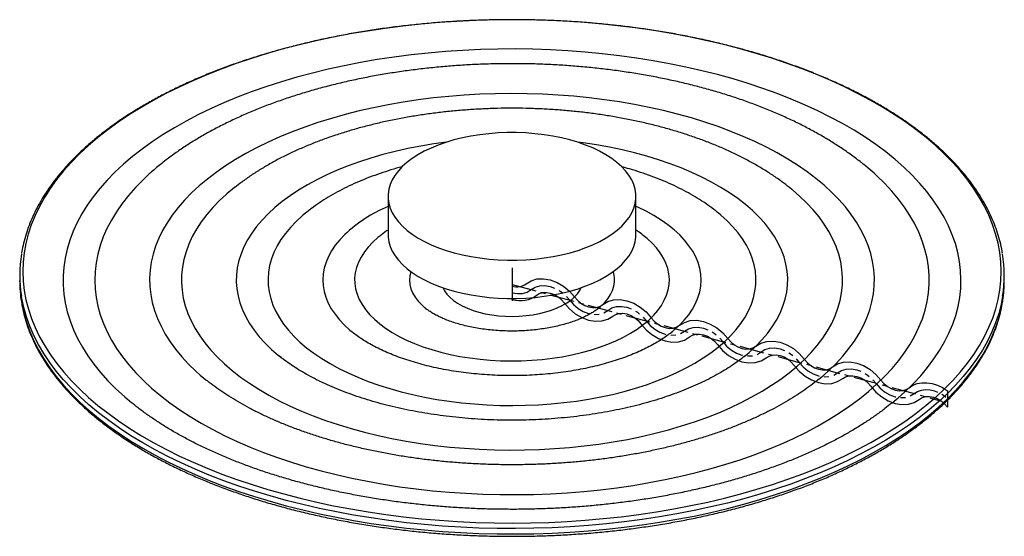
# Paper-space layout '_Trimétrica' of a CAD drawing. Header units: inches. Extents: x -10 to 10, y -5.1 to 5.4.
import ezdxf

# ---------------------------------------------------------------- set-up
doc = ezdxf.new("R2010")
doc.units = ezdxf.units.IN
doc.header["$MEASUREMENT"] = 0
doc.linetypes.add('CENTERX2', pattern=[0.8, 0.5, -0.1, 0.1, -0.1])

psp = doc.layouts.new('_Trimétrica')

# ---------------------------------------------------------------- linework, layer by layer
at = {"color": 7, "linetype": 'Continuous', "lineweight": 25}
for p, q in [((-2.52, 1.791), (-2.52, 1.011)), ((2.52, 1.011), (2.52, 1.791)), ((-4.17, 1.472), (-4.2, 1.448)), ((4.191, 1.456), (4.171, 1.472)), ((-2.69, 0.981), (-2.707, 0.968)), ((-10.006, 0.185), (-10.006, 0.076)), ((10.006, 0.076), (10.006, 0.185)), ((1.75, -0.492), (1.76, -0.484)), ((-3.252, -0.966), (-3.229, -0.984)), ((3.22, -0.992), (3.255, -0.964)), ((-4.742, -1.449), (-4.69, -1.49)), ((4.721, -1.465), (4.737, -1.453)), ((-7.871, -2.289), (-7.727, -2.411))]:
    psp.add_line(p, q, dxfattribs=at)
at = {"color": 7, "linetype": 'CENTERX2'}
for p, q in [((0, 0.337), (0, -0.337)), ((0, 0), (8.705, -2.366))]:
    psp.add_line(p, q, dxfattribs=at)
at = {"color": 7, "linetype": 'Continuous'}
for p, q in [((0, -0.034), (0, -0.304)), ((8.85, -2.164), (8.85, -2.495))]:
    psp.add_line(p, q, dxfattribs=at)
at = {"color": 7, "linetype": 'Continuous', "lineweight": 25, "flags": 128}
for points in [[(8.793, -2.125), (8.96, -1.954), (9.115, -1.78), (9.257, -1.603), (9.386, -1.424), (9.502, -1.242), (9.605, -1.058), (9.694, -0.872), (9.77, -0.684), (9.832, -0.496), (9.88, -0.306), (9.915, -0.115), (9.935, 0.076), (9.942, 0.268), (9.935, 0.459), (9.914, 0.65), (9.879, 0.841), (9.83, 1.031), (9.767, 1.219), (9.691, 1.407), (9.601, 1.593), (9.498, 1.777), (9.382, 1.959), (9.252, 2.138), (9.11, 2.315), (8.954, 2.489), (8.787, 2.66), (8.607, 2.827), (8.415, 2.991), (8.211, 3.151), (7.995, 3.308), (7.769, 3.459), (7.531, 3.607), (7.283, 3.749), (7.025, 3.887), (6.757, 4.02), (6.48, 4.148), (6.194, 4.27), (5.898, 4.386), (5.595, 4.497), (5.284, 4.602), (4.965, 4.7), (4.64, 4.793), (4.308, 4.879), (3.97, 4.959), (3.626, 5.032), (3.277, 5.098), (2.924, 5.158), (2.567, 5.211), (2.206, 5.257), (1.842, 5.296), (1.475, 5.328), (1.107, 5.353), (0.737, 5.371), (0.365, 5.381), (-0.006, 5.385), (-0.378, 5.381), (-0.749, 5.37), (-1.12, 5.352), (-1.488, 5.327), (-1.855, 5.295), (-2.219, 5.256), (-2.579, 5.209), (-2.937, 5.156), (-3.29, 5.096), (-3.638, 5.03), (-3.982, 4.956), (-4.319, 4.876), (-4.651, 4.79), (-4.976, 4.697), (-5.295, 4.598), (-5.606, 4.493), (-5.909, 4.382), (-6.204, 4.265), (-6.49, 4.143), (-6.767, 4.016), (-7.034, 3.883), (-7.292, 3.745), (-7.54, 3.602), (-7.777, 3.454), (-8.003, 3.302), (-8.218, 3.146), (-8.421, 2.986), (-8.613, 2.822), (-8.793, 2.654), (-8.96, 2.483), (-9.115, 2.309), (-9.257, 2.132), (-9.386, 1.952), (-9.502, 1.77), (-9.605, 1.586), (-9.694, 1.4), (-9.77, 1.213), (-9.832, 1.024), (-9.88, 0.834), (-9.915, 0.644), (-9.935, 0.452), (-9.942, 0.261), (-9.935, 0.069), (-9.914, -0.122), (-9.879, -0.312), (-9.83, -0.502), (-9.767, -0.691), (-9.691, -0.878), (-9.601, -1.064), (-9.498, -1.248), (-9.382, -1.43), (-9.252, -1.61), (-9.11, -1.786), (-8.954, -1.96), (-8.787, -2.131), (-8.607, -2.299), (-8.415, -2.463), (-8.211, -2.623), (-7.995, -2.779), (-7.769, -2.931), (-7.531, -3.078), (-7.283, -3.221), (-7.025, -3.359), (-6.757, -3.492), (-6.48, -3.619), (-6.194, -3.741), (-5.898, -3.858), (-5.595, -3.968), (-5.284, -4.073), (-4.965, -4.172), (-4.64, -4.264), (-4.308, -4.351), (-3.97, -4.43), (-3.626, -4.503), (-3.277, -4.57), (-2.924, -4.63), (-2.567, -4.683), (-2.206, -4.729), (-1.842, -4.768), (-1.475, -4.799), (-1.107, -4.824), (-0.737, -4.842), (-0.365, -4.853), (0.006, -4.856), (0.378, -4.852), (0.749, -4.842), (1.12, -4.824), (1.488, -4.798), (1.855, -4.766), (2.219, -4.727), (2.579, -4.681), (2.937, -4.628), (3.29, -4.568), (3.638, -4.501), (3.982, -4.428), (4.319, -4.348), (4.651, -4.261), (4.976, -4.168), (5.295, -4.07), (5.606, -3.965), (5.909, -3.854), (6.204, -3.737), (6.49, -3.615), (6.767, -3.487), (7.034, -3.354), (7.292, -3.216), (7.54, -3.073), (7.777, -2.926), (8.003, -2.774), (8.218, -2.617), (8.421, -2.457), (8.613, -2.293), (8.793, -2.125)], [(7.846, -2.31), (7.987, -2.184), (8.153, -2.022), (8.307, -1.857), (8.448, -1.688), (8.576, -1.517), (8.691, -1.344), (8.793, -1.168), (8.882, -0.99), (8.957, -0.811), (9.018, -0.63), (9.066, -0.448), (9.1, -0.266), (9.12, -0.083), (9.126, 0.101), (9.118, 0.284), (9.097, 0.467), (9.061, 0.65), (9.012, 0.831), (8.949, 1.012), (8.872, 1.191), (8.782, 1.368), (8.678, 1.544), (8.562, 1.717), (8.432, 1.888), (8.289, 2.056), (8.134, 2.221), (7.966, 2.383), (7.787, 2.541), (7.595, 2.696), (7.392, 2.847), (7.177, 2.993), (6.952, 3.135), (6.716, 3.272), (6.47, 3.405), (6.214, 3.532), (5.948, 3.655), (5.674, 3.771), (5.39, 3.883), (5.099, 3.988), (4.8, 4.088), (4.493, 4.181), (4.18, 4.268), (3.86, 4.349), (3.535, 4.423), (3.204, 4.491), (2.868, 4.552), (2.528, 4.606), (2.184, 4.654), (1.836, 4.694), (1.486, 4.727), (1.134, 4.754), (0.78, 4.773), (0.424, 4.785), (0.068, 4.79), (-0.288, 4.788), (-0.643, 4.778), (-0.998, 4.762), (-1.351, 4.738), (-1.702, 4.708), (-2.051, 4.67), (-2.396, 4.625), (-2.738, 4.574), (-3.076, 4.515), (-3.409, 4.45), (-3.736, 4.378), (-4.058, 4.3), (-4.374, 4.215), (-4.683, 4.124), (-4.985, 4.027), (-5.28, 3.924), (-5.566, 3.815), (-5.844, 3.7), (-6.113, 3.58), (-6.373, 3.454), (-6.623, 3.324), (-6.863, 3.188), (-7.092, 3.048), (-7.311, 2.903), (-7.518, 2.754), (-7.714, 2.601), (-7.899, 2.444), (-8.071, 2.284), (-8.071, 2.284)], [(6.328, -1.851), (6.438, -1.753), (6.587, -1.607), (6.724, -1.459), (6.847, -1.307), (6.959, -1.153), (7.057, -0.997), (7.141, -0.838), (7.213, -0.678), (7.271, -0.516), (7.315, -0.354), (7.345, -0.19), (7.362, -0.026), (7.365, 0.138), (7.354, 0.303), (7.329, 0.467), (7.29, 0.63), (7.238, 0.792), (7.172, 0.953), (7.093, 1.112), (7, 1.269), (6.895, 1.424), (6.776, 1.577), (6.645, 1.727), (6.501, 1.873), (6.345, 2.017), (6.177, 2.156), (5.997, 2.292), (5.806, 2.424), (5.604, 2.551), (5.392, 2.674), (5.17, 2.792), (4.938, 2.905), (4.696, 3.012), (4.446, 3.114), (4.187, 3.211), (3.921, 3.301), (3.647, 3.386), (3.367, 3.464), (3.08, 3.536), (2.787, 3.601), (2.489, 3.66), (2.186, 3.712), (1.88, 3.758), (1.569, 3.796), (1.256, 3.828), (0.941, 3.852), (0.623, 3.87), (0.305, 3.88), (-0.014, 3.883), (-0.333, 3.88), (-0.652, 3.869), (-0.969, 3.85), (-1.284, 3.825), (-1.597, 3.793), (-1.907, 3.754), (-2.214, 3.708), (-2.516, 3.655), (-2.813, 3.596), (-3.106, 3.53), (-3.392, 3.457), (-3.672, 3.378), (-3.945, 3.293), (-4.211, 3.202), (-4.469, 3.105), (-4.718, 3.003), (-4.959, 2.895), (-5.19, 2.782), (-5.411, 2.663), (-5.623, 2.54), (-5.824, 2.412), (-6.013, 2.28), (-6.192, 2.144), (-6.359, 2.004), (-6.514, 1.86), (-6.514, 1.86)], [(-1.176, 0.644), (-1.006, 0.602), (-0.831, 0.566), (-0.651, 0.538), (-0.467, 0.516), (-0.281, 0.502), (-0.093, 0.494), (0.096, 0.495), (0.284, 0.502), (0.47, 0.516), (0.654, 0.538), (0.834, 0.567), (1.009, 0.602), (1.179, 0.644), (1.342, 0.693), (1.498, 0.748), (1.645, 0.808), (1.783, 0.874), (1.911, 0.946), (2.029, 1.021), (2.135, 1.102), (2.229, 1.186), (2.31, 1.273), (2.379, 1.364), (2.435, 1.456), (2.476, 1.551), (2.504, 1.647), (2.518, 1.744), (2.518, 1.841), (2.504, 1.938), (2.476, 2.034), (2.434, 2.128), (2.378, 2.221), (2.309, 2.311), (2.227, 2.399), (2.133, 2.483), (2.027, 2.563), (1.909, 2.639), (1.781, 2.71), (1.643, 2.776), (1.495, 2.836), (1.339, 2.891), (1.176, 2.939), (1.006, 2.981), (0.831, 3.017), (0.651, 3.045), (0.467, 3.067), (0.281, 3.081), (0.093, 3.088), (-0.096, 3.088), (-0.284, 3.081), (-0.47, 3.067), (-0.654, 3.045), (-0.834, 3.016), (-1.009, 2.981), (-1.179, 2.939), (-1.342, 2.89), (-1.498, 2.835), (-1.645, 2.775), (-1.783, 2.709), (-1.911, 2.637), (-2.029, 2.562), (-2.135, 2.481), (-2.229, 2.397), (-2.31, 2.31), (-2.379, 2.219), (-2.435, 2.127), (-2.476, 2.032), (-2.504, 1.936), (-2.518, 1.839), (-2.518, 1.742), (-2.504, 1.645), (-2.476, 1.549), (-2.434, 1.455), (-2.378, 1.362), (-2.309, 1.272), (-2.227, 1.184), (-2.133, 1.1), (-2.027, 1.02), (-1.909, 0.944), (-1.781, 0.873), (-1.643, 0.807), (-1.495, 0.747), (-1.339, 0.692), (-1.176, 0.644)], [(-1.329, 2.894), (-1.589, 2.858), (-1.855, 2.814), (-2.116, 2.763), (-2.372, 2.705), (-2.622, 2.641), (-2.866, 2.571), (-3.102, 2.494), (-3.331, 2.411), (-3.552, 2.323), (-3.763, 2.229), (-3.966, 2.13), (-4.158, 2.025), (-4.34, 1.916), (-4.512, 1.803), (-4.672, 1.685), (-4.82, 1.563), (-4.957, 1.437)], [(4.737, -1.453), (4.82, -1.383), (4.957, -1.257), (5.081, -1.128), (5.193, -0.996), (5.291, -0.862), (5.377, -0.725), (5.449, -0.586), (5.508, -0.445), (5.553, -0.303), (5.584, -0.16), (5.601, -0.016), (5.604, 0.128), (5.594, 0.272), (5.569, 0.415), (5.531, 0.558), (5.479, 0.699), (5.413, 0.839), (5.334, 0.977), (5.241, 1.113), (5.136, 1.246), (5.017, 1.376), (4.887, 1.504), (4.744, 1.627), (4.589, 1.747), (4.423, 1.863), (4.246, 1.974), (4.058, 2.081), (3.86, 2.183), (3.653, 2.279), (3.437, 2.37), (3.212, 2.456), (2.979, 2.535), (2.738, 2.609), (2.491, 2.676), (2.238, 2.737), (1.979, 2.791), (1.715, 2.838), (1.447, 2.879), (1.329, 2.894)], [(7.359, 2.261), (7.238, 2.366), (7.143, 2.444)], [(-8.071, 2.284), (-8.231, 2.12), (-8.379, 1.953), (-8.513, 1.783), (-8.635, 1.611), (-8.744, 1.436), (-8.839, 1.259), (-8.921, 1.081), (-8.989, 0.901), (-9.044, 0.719), (-9.085, 0.537), (-9.112, 0.354), (-9.125, 0.171), (-9.124, -0.012), (-9.109, -0.196), (-9.08, -0.378), (-9.038, -0.561), (-8.982, -0.742), (-8.912, -0.922), (-8.829, -1.1), (-8.732, -1.276), (-8.622, -1.451), (-8.498, -1.623), (-8.362, -1.792), (-8.213, -1.959), (-8.052, -2.122), (-7.878, -2.283), (-7.871, -2.289)], [(-7.352, 2.267), (-7.5, 2.128), (-7.654, 1.97), (-7.796, 1.809), (-7.925, 1.645), (-8.041, 1.478), (-8.143, 1.309), (-8.233, 1.138), (-8.308, 0.965), (-8.37, 0.791), (-8.419, 0.616), (-8.453, 0.44), (-8.474, 0.263), (-8.48, 0.086), (-8.473, -0.091), (-8.452, -0.268), (-8.417, -0.444), (-8.368, -0.619), (-8.305, -0.793), (-8.229, -0.966), (-8.139, -1.137), (-8.036, -1.305), (-7.92, -1.472), (-7.79, -1.636), (-7.648, -1.797), (-7.493, -1.955), (-7.326, -2.11), (-7.147, -2.261), (-6.956, -2.408), (-6.754, -2.551), (-6.54, -2.69), (-6.316, -2.824), (-6.082, -2.954), (-5.837, -3.078), (-5.583, -3.198), (-5.32, -3.311), (-5.048, -3.42), (-4.768, -3.522), (-4.479, -3.619), (-4.184, -3.709), (-3.882, -3.793), (-3.573, -3.871), (-3.258, -3.943), (-2.938, -4.007), (-2.613, -4.065), (-2.284, -4.116), (-1.951, -4.161), (-1.615, -4.198), (-1.277, -4.228), (-0.936, -4.251), (-0.594, -4.267), (-0.25, -4.276), (0.093, -4.277), (0.437, -4.272), (0.78, -4.259), (1.121, -4.239), (1.461, -4.212), (1.799, -4.178), (2.133, -4.137), (2.464, -4.089), (2.791, -4.034), (3.113, -3.973), (3.43, -3.905), (3.741, -3.83), (4.047, -3.748), (4.346, -3.661), (4.637, -3.567), (4.921, -3.467), (5.197, -3.362), (5.464, -3.25), (5.723, -3.133), (5.971, -3.011), (6.211, -2.884), (6.439, -2.752), (6.658, -2.615), (6.865, -2.474), (7.061, -2.329), (7.246, -2.179), (7.418, -2.026), (7.579, -1.87), (7.727, -1.71), (7.862, -1.547), (7.984, -1.382), (8.094, -1.214), (8.19, -1.044), (8.272, -0.872), (8.341, -0.699), (8.396, -0.524), (8.438, -0.348), (8.465, -0.172), (8.479, 0.005), (8.478, 0.182), (8.464, 0.359), (8.436, 0.536), (8.394, 0.711), (8.338, 0.886), (8.269, 1.06), (8.186, 1.231), (8.089, 1.401), (7.979, 1.569), (7.856, 1.734), (7.721, 1.897), (7.572, 2.057), (7.411, 2.213), (7.359, 2.261)], [(-6.514, 1.86), (-6.657, 1.713), (-6.787, 1.563), (-6.905, 1.411), (-7.009, 1.255), (-7.101, 1.098), (-7.179, 0.938), (-7.243, 0.777), (-7.294, 0.615), (-7.332, 0.452), (-7.355, 0.288), (-7.365, 0.124), (-7.361, -0.041), (-7.343, -0.205), (-7.311, -0.368), (-7.266, -0.531), (-7.207, -0.692), (-7.134, -0.853), (-7.048, -1.011), (-6.949, -1.167), (-6.837, -1.321), (-6.712, -1.472), (-6.574, -1.62), (-6.424, -1.765), (-6.337, -1.844)], [(-5.807, 1.832), (-5.943, 1.705), (-6.08, 1.564), (-6.204, 1.42), (-6.315, 1.273), (-6.413, 1.124), (-6.498, 0.973), (-6.569, 0.819), (-6.626, 0.665), (-6.67, 0.509), (-6.7, 0.352), (-6.717, 0.195), (-6.719, 0.037), (-6.707, -0.12), (-6.682, -0.277), (-6.642, -0.434), (-6.589, -0.589), (-6.522, -0.743), (-6.442, -0.895), (-6.348, -1.045), (-6.242, -1.192), (-6.122, -1.337), (-5.989, -1.479), (-5.844, -1.618), (-5.687, -1.753), (-5.519, -1.885), (-5.338, -2.012), (-5.147, -2.135), (-4.945, -2.253), (-4.733, -2.367), (-4.511, -2.475), (-4.28, -2.578), (-4.039, -2.676), (-3.791, -2.768), (-3.534, -2.854), (-3.271, -2.933), (-3, -3.007), (-2.723, -3.074), (-2.441, -3.135), (-2.153, -3.188), (-1.861, -3.236), (-1.566, -3.276), (-1.266, -3.309), (-0.965, -3.335), (-0.661, -3.354), (-0.356, -3.366), (-0.05, -3.371), (0.256, -3.368), (0.561, -3.359), (0.865, -3.342), (1.168, -3.318), (1.468, -3.287), (1.765, -3.249), (2.058, -3.205), (2.347, -3.153), (2.631, -3.095), (2.91, -3.03), (3.182, -2.958), (3.448, -2.88), (3.707, -2.797), (3.959, -2.707), (4.202, -2.611), (4.436, -2.51), (4.661, -2.403), (4.877, -2.291), (5.082, -2.174), (5.277, -2.053), (5.461, -1.927), (5.633, -1.797), (5.794, -1.663), (5.943, -1.525), (6.08, -1.384), (6.204, -1.24), (6.315, -1.093), (6.413, -0.944), (6.498, -0.793), (6.569, -0.639), (6.626, -0.485), (6.67, -0.329), (6.7, -0.172), (6.717, -0.015), (6.719, 0.143), (6.707, 0.3), (6.682, 0.457), (6.642, 0.614), (6.589, 0.769), (6.522, 0.923), (6.442, 1.075), (6.348, 1.225), (6.242, 1.372), (6.122, 1.517), (5.989, 1.659), (5.844, 1.798), (5.698, 1.925)], [(-5.638, 1.973), (-5.794, 1.843), (-5.807, 1.832)], [(5.698, 1.925), (5.687, 1.933), (5.64, 1.971)], [(-4.957, 1.437), (-5.081, 1.308), (-5.193, 1.176), (-5.291, 1.042), (-5.377, 0.905), (-5.449, 0.766), (-5.508, 0.625), (-5.553, 0.483), (-5.584, 0.34), (-5.601, 0.196), (-5.604, 0.052), (-5.594, -0.092), (-5.569, -0.235), (-5.531, -0.378), (-5.479, -0.519), (-5.413, -0.659), (-5.334, -0.797), (-5.241, -0.933), (-5.136, -1.066), (-5.017, -1.196), (-4.887, -1.324), (-4.744, -1.447), (-4.742, -1.449)], [(-4.386, 1.282), (-4.502, 1.161), (-4.605, 1.037), (-4.696, 0.911), (-4.774, 0.782), (-4.838, 0.651), (-4.889, 0.519), (-4.926, 0.385), (-4.949, 0.251), (-4.959, 0.116), (-4.955, -0.018), (-4.937, -0.153), (-4.905, -0.287), (-4.859, -0.42), (-4.8, -0.551), (-4.728, -0.681), (-4.643, -0.808), (-4.544, -0.933), (-4.433, -1.055), (-4.309, -1.174), (-4.174, -1.289), (-4.027, -1.401), (-3.868, -1.508), (-3.699, -1.611), (-3.52, -1.709), (-3.33, -1.802), (-3.132, -1.89), (-2.925, -1.973), (-2.709, -2.049), (-2.486, -2.12), (-2.256, -2.184), (-2.02, -2.243), (-1.778, -2.294), (-1.531, -2.339), (-1.28, -2.378), (-1.026, -2.409), (-0.768, -2.433), (-0.509, -2.451), (-0.248, -2.461), (0.014, -2.464), (0.276, -2.46), (0.537, -2.449), (0.796, -2.431), (1.053, -2.406), (1.308, -2.374), (1.558, -2.335), (1.805, -2.289), (2.046, -2.237), (2.281, -2.178), (2.511, -2.113), (2.733, -2.041), (2.947, -1.964), (3.154, -1.881), (3.351, -1.793), (3.54, -1.699), (3.718, -1.6), (3.886, -1.497), (4.043, -1.389), (4.189, -1.277), (4.323, -1.161), (4.446, -1.042), (4.555, -0.92), (4.652, -0.794), (4.737, -0.667), (4.807, -0.537), (4.865, -0.405), (4.909, -0.272), (4.939, -0.138), (4.956, -0.004), (4.958, 0.131), (4.947, 0.266), (4.922, 0.4), (4.884, 0.533), (4.832, 0.665), (4.766, 0.796), (4.687, 0.925), (4.595, 1.051), (4.49, 1.174), (4.373, 1.295), (4.243, 1.412), (4.191, 1.456)], [(-4.2, 1.448), (-4.258, 1.4), (-4.386, 1.282)], [(3.255, -0.964), (3.285, -0.938), (3.4, -0.834), (3.502, -0.727), (3.591, -0.616), (3.667, -0.503), (3.73, -0.388), (3.78, -0.271), (3.815, -0.153), (3.837, -0.034), (3.844, 0.086), (3.838, 0.205), (3.817, 0.324), (3.783, 0.443), (3.734, 0.56), (3.673, 0.675), (3.597, 0.788), (3.509, 0.899), (3.408, 1.006), (3.294, 1.11), (3.168, 1.211), (3.031, 1.308), (2.883, 1.4), (2.724, 1.487), (2.555, 1.569), (2.52, 1.585)], [(-3.4, 1.014), (-3.502, 0.907), (-3.591, 0.796), (-3.667, 0.683), (-3.73, 0.568), (-3.78, 0.451), (-3.815, 0.333), (-3.837, 0.214), (-3.844, 0.094), (-3.838, -0.025), (-3.817, -0.144), (-3.783, -0.263), (-3.734, -0.38), (-3.673, -0.495), (-3.597, -0.608), (-3.509, -0.719), (-3.408, -0.826), (-3.294, -0.93), (-3.252, -0.966)], [(-2.52, 1.011), (-2.518, 0.962), (-2.504, 0.865), (-2.476, 0.769), (-2.434, 0.675), (-2.378, 0.582), (-2.309, 0.492), (-2.227, 0.404), (-2.133, 0.32), (-2.027, 0.24), (-1.909, 0.164), (-1.781, 0.093), (-1.643, 0.027), (-1.495, -0.033), (-1.339, -0.088), (-1.176, -0.136)], [(-1.176, -0.136), (-1.006, -0.178), (-0.831, -0.214), (-0.651, -0.242), (-0.467, -0.264), (-0.281, -0.278), (-0.093, -0.286), (0.096, -0.285), (0.284, -0.278), (0.47, -0.264), (0.654, -0.242), (0.834, -0.213), (1.009, -0.178), (1.179, -0.136), (1.342, -0.087), (1.498, -0.032), (1.645, 0.028), (1.783, 0.094), (1.911, 0.165), (2.029, 0.241), (2.135, 0.322), (2.229, 0.406), (2.31, 0.493), (2.379, 0.584), (2.435, 0.676), (2.476, 0.771), (2.504, 0.867), (2.518, 0.964), (2.52, 1.011)], [(-2.829, 0.859), (-2.921, 0.761), (-3.001, 0.66), (-3.068, 0.557), (-3.121, 0.451), (-3.16, 0.344), (-3.186, 0.236), (-3.198, 0.127), (-3.195, 0.018), (-3.179, -0.09), (-3.149, -0.198), (-3.105, -0.305), (-3.048, -0.41), (-2.977, -0.512), (-2.893, -0.612), (-2.797, -0.709), (-2.688, -0.803), (-2.568, -0.892), (-2.436, -0.977), (-2.294, -1.058), (-2.141, -1.134), (-1.98, -1.204), (-1.809, -1.268), (-1.631, -1.327), (-1.446, -1.379), (-1.254, -1.425), (-1.057, -1.465), (-0.855, -1.497), (-0.649, -1.523), (-0.441, -1.542), (-0.231, -1.553), (-0.019, -1.557), (0.192, -1.554), (0.403, -1.544), (0.612, -1.527), (0.818, -1.503), (1.02, -1.471), (1.218, -1.433), (1.411, -1.388), (1.598, -1.337), (1.777, -1.28), (1.949, -1.216), (2.113, -1.147), (2.267, -1.072), (2.411, -0.993), (2.545, -0.908), (2.667, -0.819), (2.778, -0.727), (2.877, -0.63), (2.963, -0.531), (3.036, -0.429), (3.096, -0.324), (3.142, -0.218), (3.175, -0.11), (3.194, -0.002), (3.198, 0.107), (3.189, 0.216), (3.166, 0.324), (3.129, 0.432), (3.078, 0.537), (3.014, 0.641), (2.937, 0.743), (2.847, 0.841), (2.744, 0.936), (2.695, 0.977)], [(-2.707, 0.968), (-2.724, 0.953), (-2.829, 0.859)], [(-2.057, 0.261), (-2.057, 0.26), (-2.077, 0.173), (-2.083, 0.086), (-2.076, -0.002), (-2.054, -0.089), (-2.019, -0.174), (-1.971, -0.258), (-1.909, -0.34), (-1.835, -0.418), (-1.765, -0.481)], [(1.76, -0.484), (1.801, -0.449), (1.881, -0.372), (1.948, -0.291), (2.001, -0.208), (2.042, -0.123), (2.069, -0.037), (2.082, 0.051), (2.081, 0.138), (2.067, 0.225), (2.057, 0.261)], [(-1.406, -0.066), (-1.374, -0.129), (-1.325, -0.197), (-1.264, -0.263), (-1.191, -0.325), (-1.107, -0.383), (-1.011, -0.436), (-0.906, -0.485), (-0.792, -0.528), (-0.671, -0.565), (-0.543, -0.596), (-0.41, -0.62), (-0.273, -0.637), (-0.133, -0.647), (0.008, -0.651), (0.149, -0.647), (0.288, -0.636), (0.425, -0.618), (0.557, -0.593), (0.685, -0.561), (0.805, -0.524), (0.918, -0.48), (1.022, -0.431), (1.116, -0.377), (1.2, -0.318), (1.272, -0.256), (1.331, -0.19), (1.378, -0.121), (1.406, -0.066)], [(8.85, -2.22), (8.67, -2.388), (8.478, -2.552), (8.275, -2.712), (8.06, -2.869), (7.834, -3.021), (7.597, -3.169), (7.35, -3.312), (7.093, -3.45), (6.825, -3.584), (6.549, -3.712), (6.263, -3.834), (5.968, -3.951), (5.666, -4.063), (5.355, -4.168), (5.037, -4.268), (4.713, -4.361), (4.381, -4.448), (4.044, -4.529), (3.701, -4.603), (3.353, -4.671), (3, -4.731), (2.643, -4.785), (2.283, -4.833), (1.919, -4.873), (1.552, -4.906), (1.184, -4.932), (0.814, -4.951), (0.443, -4.963), (0.071, -4.968), (-0.301, -4.966), (-0.673, -4.957), (-1.043, -4.94), (-1.413, -4.917), (-1.78, -4.886), (-2.145, -4.849), (-2.506, -4.804), (-2.865, -4.753), (-3.219, -4.695), (-3.569, -4.63), (-3.914, -4.558), (-4.254, -4.48), (-4.587, -4.395), (-4.915, -4.304), (-5.235, -4.207), (-5.549, -4.104), (-5.854, -3.994), (-6.152, -3.879), (-6.441, -3.759), (-6.721, -3.633), (-6.992, -3.501), (-7.253, -3.365), (-7.505, -3.224), (-7.745, -3.078), (-7.976, -2.927), (-8.195, -2.772), (-8.402, -2.613), (-8.599, -2.451), (-8.783, -2.284), (-8.955, -2.114), (-9.115, -1.941), (-9.262, -1.765), (-9.396, -1.587), (-9.518, -1.406), (-9.626, -1.222), (-9.721, -1.037), (-9.802, -0.85), (-9.87, -0.662), (-9.925, -0.472), (-9.965, -0.282), (-9.973, -0.237)], [(-9.971, -0.357), (-9.965, -0.391), (-9.925, -0.582), (-9.87, -0.771), (-9.802, -0.96), (-9.721, -1.147), (-9.626, -1.332), (-9.518, -1.515), (-9.396, -1.696), (-9.262, -1.875), (-9.115, -2.051), (-8.955, -2.224), (-8.783, -2.394), (-8.599, -2.56), (-8.402, -2.723), (-8.195, -2.882), (-7.976, -3.037), (-7.745, -3.187), (-7.505, -3.333), (-7.253, -3.475), (-6.992, -3.611), (-6.721, -3.742), (-6.441, -3.868), (-6.152, -3.989), (-5.854, -4.104), (-5.549, -4.213), (-5.235, -4.316), (-4.915, -4.414), (-4.587, -4.505), (-4.254, -4.589), (-3.914, -4.667), (-3.569, -4.739), (-3.219, -4.804), (-2.865, -4.862), (-2.506, -4.914), (-2.145, -4.958), (-1.78, -4.996), (-1.413, -5.026), (-1.043, -5.05), (-0.673, -5.066), (-0.301, -5.076), (0.071, -5.078), (0.443, -5.073), (0.814, -5.061), (1.184, -5.042), (1.552, -5.016), (1.919, -4.982), (2.283, -4.942), (2.643, -4.895), (3, -4.841), (3.353, -4.78), (3.701, -4.713), (4.044, -4.638), (4.381, -4.558), (4.713, -4.471), (5.037, -4.377), (5.355, -4.278), (5.666, -4.172), (5.968, -4.061), (6.263, -3.944), (6.549, -3.821), (6.825, -3.693), (7.093, -3.56), (7.35, -3.422), (7.597, -3.278), (7.834, -3.131), (8.06, -2.978), (8.275, -2.822), (8.478, -2.662), (8.67, -2.497), (8.85, -2.33)], [(9.972, -0.238), (9.942, -0.4), (9.892, -0.59), (9.83, -0.779), (9.753, -0.966), (9.664, -1.152), (9.56, -1.336), (9.444, -1.518), (9.315, -1.698), (9.172, -1.875), (9.017, -2.049), (8.85, -2.22)], [(8.85, -2.33), (9.017, -2.159), (9.172, -1.984), (9.315, -1.807), (9.444, -1.628), (9.56, -1.446), (9.664, -1.262), (9.753, -1.076), (9.83, -0.888), (9.892, -0.699), (9.942, -0.51), (9.976, -0.324)], [(-1.765, -0.481), (-1.748, -0.494), (-1.742, -0.499)], [(-6.337, -1.844), (-6.262, -1.907), (-6.223, -1.939)], [(6.231, -1.933), (6.277, -1.895), (6.328, -1.851)], [(7.719, -2.417), (7.808, -2.343), (7.846, -2.31)]]:
    psp.add_lwpolyline(points, dxfattribs=at)
at = {"color": 7, "linetype": 'Continuous', "flags": 128}
for points in [[(0, -0.034), (0.04, -0.043), (0.08, -0.047), (0.119, -0.048), (0.156, -0.044), (0.192, -0.036), (0.226, -0.024), (0.257, -0.008), (0.285, 0.012)], [(0.285, 0.012), (0.388, 0.075), (0.508, 0.11), (0.64, 0.116), (0.779, 0.092), (0.917, 0.04), (1.049, -0.037), (1.169, -0.137), (1.272, -0.256)], [(0.493, -0.224), (0.553, -0.188), (0.622, -0.168), (0.699, -0.164), (0.779, -0.178), (0.859, -0.208), (0.935, -0.253), (1.004, -0.311), (1.064, -0.379)], [(0, -0.304), (0.069, -0.319), (0.138, -0.327), (0.205, -0.328), (0.27, -0.321), (0.332, -0.307), (0.39, -0.286), (0.444, -0.258), (0.493, -0.224)], [(1.064, -0.379), (1.167, -0.497), (1.287, -0.598), (1.419, -0.675), (1.557, -0.727), (1.695, -0.75), (1.827, -0.744), (1.947, -0.71), (2.05, -0.647)], [(1.272, -0.256), (1.331, -0.324), (1.401, -0.382), (1.477, -0.427), (1.557, -0.457), (1.637, -0.47), (1.714, -0.467), (1.783, -0.447), (1.843, -0.411)], [(1.843, -0.411), (1.946, -0.348), (2.066, -0.314), (2.198, -0.308), (2.336, -0.331), (2.474, -0.383), (2.606, -0.46), (2.726, -0.561), (2.829, -0.679)], [(2.05, -0.647), (2.11, -0.611), (2.179, -0.591), (2.256, -0.588), (2.336, -0.601), (2.416, -0.631), (2.492, -0.676), (2.562, -0.734), (2.621, -0.802)], [(2.829, -0.679), (2.888, -0.747), (2.958, -0.805), (3.034, -0.85), (3.114, -0.88), (3.194, -0.894), (3.271, -0.89), (3.34, -0.87), (3.4, -0.834)], [(3.4, -0.834), (3.503, -0.772), (3.623, -0.737), (3.755, -0.731), (3.893, -0.754), (4.031, -0.806), (4.163, -0.884), (4.283, -0.984), (4.386, -1.102)], [(2.621, -0.802), (2.724, -0.921), (2.844, -1.021), (2.976, -1.098), (3.114, -1.15), (3.252, -1.174), (3.384, -1.168), (3.504, -1.133), (3.607, -1.07)], [(3.607, -1.07), (3.667, -1.034), (3.736, -1.014), (3.813, -1.011), (3.893, -1.024), (3.973, -1.054), (4.049, -1.099), (4.119, -1.157), (4.178, -1.226)], [(4.386, -1.102), (4.446, -1.171), (4.515, -1.228), (4.591, -1.273), (4.671, -1.303), (4.751, -1.317), (4.828, -1.313), (4.897, -1.293), (4.957, -1.257)], [(4.957, -1.257), (5.06, -1.195), (5.18, -1.16), (5.312, -1.154), (5.45, -1.177), (5.588, -1.229), (5.72, -1.307), (5.84, -1.407), (5.943, -1.525)], [(4.178, -1.226), (4.281, -1.344), (4.401, -1.444), (4.533, -1.522), (4.671, -1.573), (4.809, -1.597), (4.941, -1.591), (5.062, -1.556), (5.165, -1.494)], [(5.165, -1.494), (5.224, -1.457), (5.294, -1.437), (5.37, -1.434), (5.45, -1.447), (5.53, -1.477), (5.606, -1.522), (5.676, -1.58), (5.735, -1.649)], [(5.943, -1.525), (6.003, -1.594), (6.072, -1.652), (6.149, -1.697), (6.229, -1.727), (6.308, -1.74), (6.385, -1.737), (6.454, -1.716), (6.514, -1.68)], [(6.514, -1.68), (6.617, -1.618), (6.737, -1.583), (6.869, -1.577), (7.007, -1.601), (7.145, -1.652), (7.277, -1.73), (7.397, -1.83), (7.5, -1.948)], [(5.735, -1.649), (5.838, -1.767), (5.958, -1.867), (6.09, -1.945), (6.229, -1.997), (6.367, -2.02), (6.499, -2.014), (6.619, -1.979), (6.722, -1.917)], [(6.722, -1.917), (6.781, -1.881), (6.851, -1.86), (6.927, -1.857), (7.007, -1.871), (7.087, -1.901), (7.163, -1.945), (7.233, -2.003), (7.293, -2.072)], [(7.5, -1.948), (7.56, -2.017), (7.629, -2.075), (7.706, -2.12), (7.786, -2.15), (7.866, -2.163), (7.942, -2.16), (8.012, -2.14), (8.071, -2.104)], [(8.071, -2.104), (8.148, -2.053), (8.236, -2.019), (8.332, -2.002), (8.434, -2.001), (8.54, -2.018), (8.646, -2.051), (8.75, -2.1), (8.85, -2.164)], [(7.293, -2.072), (7.395, -2.19), (7.516, -2.29), (7.648, -2.368), (7.786, -2.42), (7.924, -2.443), (8.056, -2.437), (8.176, -2.402), (8.279, -2.34)], [(8.279, -2.34), (8.338, -2.304), (8.408, -2.284), (8.484, -2.28), (8.564, -2.294), (8.644, -2.324), (8.721, -2.369), (8.79, -2.427), (8.85, -2.495)]]:
    psp.add_lwpolyline(points, dxfattribs=at)
at = {"color": 7, "linetype": 'CENTERX2', "flags": 128}
for points in [[(0, -0.169), (0.055, -0.181), (0.109, -0.187), (0.162, -0.188), (0.213, -0.183), (0.262, -0.172), (0.308, -0.155), (0.351, -0.133), (0.389, -0.106)], [(0.389, -0.106), (0.471, -0.057), (0.565, -0.029), (0.67, -0.024), (0.779, -0.043), (0.888, -0.084), (0.992, -0.145), (1.087, -0.224), (1.168, -0.317)], [(1.168, -0.317), (1.249, -0.411), (1.344, -0.49), (1.448, -0.551), (1.557, -0.592), (1.666, -0.61), (1.77, -0.606), (1.865, -0.578), (1.946, -0.529)], [(1.946, -0.529), (2.028, -0.48), (2.122, -0.452), (2.227, -0.448), (2.336, -0.466), (2.445, -0.507), (2.549, -0.568), (2.644, -0.647), (2.725, -0.741)], [(2.725, -0.741), (2.806, -0.834), (2.901, -0.913), (3.005, -0.974), (3.114, -1.015), (3.223, -1.034), (3.327, -1.029), (3.422, -1.001), (3.504, -0.952)], [(3.504, -0.952), (3.585, -0.903), (3.68, -0.875), (3.784, -0.871), (3.893, -0.889), (4.002, -0.93), (4.106, -0.991), (4.201, -1.07), (4.282, -1.164)], [(4.282, -1.164), (4.363, -1.257), (4.458, -1.336), (4.562, -1.398), (4.671, -1.438), (4.78, -1.457), (4.885, -1.452), (4.979, -1.425), (5.061, -1.375)], [(5.061, -1.375), (5.142, -1.326), (5.237, -1.299), (5.341, -1.294), (5.45, -1.312), (5.559, -1.353), (5.663, -1.415), (5.758, -1.494), (5.839, -1.587)], [(5.839, -1.587), (5.921, -1.68), (6.015, -1.759), (6.12, -1.821), (6.229, -1.862), (6.338, -1.88), (6.442, -1.875), (6.537, -1.848), (6.618, -1.799)], [(6.618, -1.799), (6.699, -1.749), (6.794, -1.722), (6.898, -1.717), (7.007, -1.736), (7.116, -1.776), (7.22, -1.838), (7.315, -1.917), (7.396, -2.01)], [(7.396, -2.01), (7.478, -2.104), (7.572, -2.183), (7.677, -2.244), (7.786, -2.285), (7.895, -2.303), (7.999, -2.299), (8.094, -2.271), (8.175, -2.222)], [(8.175, -2.222), (8.243, -2.179), (8.32, -2.151), (8.406, -2.14), (8.496, -2.145), (8.588, -2.166), (8.68, -2.203), (8.768, -2.254), (8.85, -2.319)]]:
    psp.add_lwpolyline(points, dxfattribs=at)
at = {"color": 7, "linetype": 'Continuous', "lineweight": 25}
for centre, radius, start, end in [((-3.892, -1.599), 5.188, 128.8671, 131.8297), ((-1.342, -1.193), 3.018, 112.981, 132.9976), ((-7.335, 0.185), 2.671, 170.5596, 189.0936), ((7.332, 0.185), 2.674, 350.8862, 9.3883), ((-7.331, 0.076), 2.676, 180.0144, 189.3178), ((7.331, 0.076), 2.675, 351.4043, 359.9836)]:
    psp.add_arc(centre, radius, start, end, dxfattribs=at)
for points, knots in [([(9.968, 0.633), (9.966, 0.649), (9.955, 0.726), (9.923, 0.863), (9.872, 1.046), (9.807, 1.227), (9.731, 1.406), (9.642, 1.585), (9.541, 1.761), (9.429, 1.936), (9.304, 2.108), (9.168, 2.278), (9.02, 2.445), (8.861, 2.61), (8.691, 2.771), (8.51, 2.929), (8.319, 3.084), (8.117, 3.235), (7.905, 3.382), (7.683, 3.525), (7.452, 3.664), (7.211, 3.798), (6.962, 3.928), (6.703, 4.053), (6.437, 4.173), (6.163, 4.288), (5.88, 4.399), (5.591, 4.503), (5.295, 4.603), (4.992, 4.697), (4.683, 4.785), (4.368, 4.868), (4.048, 4.945), (3.723, 5.016), (3.394, 5.081), (3.06, 5.14), (2.722, 5.192), (2.381, 5.239), (2.037, 5.279), (1.69, 5.313), (1.342, 5.341), (0.991, 5.362), (0.64, 5.377), (0.288, 5.385), (-0.065, 5.387), (-0.417, 5.383), (-0.769, 5.372), (-1.121, 5.355), (-1.47, 5.331), (-1.818, 5.301), (-2.164, 5.265), (-2.507, 5.222), (-2.847, 5.174), (-3.183, 5.119), (-3.515, 5.057), (-3.843, 4.99), (-4.167, 4.917), (-4.485, 4.838), (-4.797, 4.753), (-5.104, 4.663), (-5.404, 4.567), (-5.698, 4.466), (-5.985, 4.359), (-6.264, 4.247), (-6.536, 4.13), (-6.799, 4.008), (-7.054, 3.881), (-7.3, 3.749), (-7.538, 3.613), (-7.766, 3.473), (-7.984, 3.328), (-8.192, 3.18), (-8.391, 3.027), (-8.578, 2.871), (-8.756, 2.712), (-8.922, 2.549), (-9.077, 2.383), (-9.22, 2.215), (-9.353, 2.043), (-9.473, 1.87), (-9.581, 1.694), (-9.678, 1.516), (-9.762, 1.336), (-9.834, 1.156), (-9.893, 0.974), (-9.939, 0.8), (-9.959, 0.687), (-9.968, 0.635)], [0, 0, 0, 0, 0.003043, 0.014796, 0.026559, 0.038338, 0.050133, 0.061945, 0.073776, 0.085624, 0.097487, 0.109364, 0.121253, 0.133151, 0.145057, 0.156968, 0.168884, 0.180802, 0.192721, 0.204641, 0.216561, 0.228481, 0.240399, 0.252316, 0.264231, 0.276144, 0.288056, 0.299966, 0.311875, 0.323782, 0.335687, 0.347591, 0.359493, 0.371395, 0.383295, 0.395194, 0.407092, 0.41899, 0.430886, 0.442782, 0.454678, 0.466573, 0.478468, 0.490362, 0.502257, 0.514151, 0.526045, 0.53794, 0.549835, 0.56173, 0.573626, 0.585522, 0.597419, 0.609317, 0.621216, 0.633115, 0.645016, 0.656918, 0.668821, 0.680726, 0.692633, 0.70454, 0.71645, 0.728362, 0.740275, 0.75219, 0.764107, 0.776026, 0.787946, 0.799868, 0.811792, 0.823716, 0.83564, 0.847563, 0.859485, 0.871404, 0.883318, 0.895226, 0.907126, 0.919016, 0.930893, 0.942755, 0.954601, 0.966429, 0.978239, 0.990031, 1, 1, 1, 1]), ([(7.149, 2.438), (7.132, 2.453), (7.052, 2.519), (6.9, 2.631), (6.692, 2.777), (6.474, 2.916), (6.247, 3.051), (6.011, 3.18), (5.766, 3.304), (5.513, 3.422), (5.253, 3.534), (4.986, 3.641), (4.711, 3.741), (4.431, 3.836), (4.144, 3.924), (3.852, 4.006), (3.554, 4.082), (3.252, 4.152), (2.945, 4.215), (2.634, 4.272), (2.32, 4.322), (2.003, 4.366), (1.683, 4.404), (1.36, 4.435), (1.036, 4.459), (0.711, 4.477), (0.384, 4.488), (0.057, 4.492), (-0.27, 4.49), (-0.597, 4.481), (-0.923, 4.466), (-1.247, 4.444), (-1.57, 4.415), (-1.891, 4.38), (-2.209, 4.338), (-2.524, 4.29), (-2.836, 4.236), (-3.144, 4.175), (-3.448, 4.107), (-3.747, 4.034), (-4.041, 3.954), (-4.329, 3.868), (-4.612, 3.775), (-4.888, 3.677), (-5.158, 3.573), (-5.421, 3.463), (-5.676, 3.347), (-5.924, 3.225), (-6.164, 3.098), (-6.395, 2.965), (-6.617, 2.826), (-6.829, 2.682), (-7.006, 2.554), (-7.108, 2.471), (-7.146, 2.44)], [0, 0, 0, 0, 0.005388, 0.025131, 0.044918, 0.064732, 0.084557, 0.104379, 0.124188, 0.14398, 0.16375, 0.183496, 0.203216, 0.222911, 0.242582, 0.262228, 0.281852, 0.301454, 0.321037, 0.340603, 0.360152, 0.379688, 0.399212, 0.418726, 0.438231, 0.457731, 0.477225, 0.496717, 0.516209, 0.535701, 0.555196, 0.574694, 0.594199, 0.613712, 0.633234, 0.652768, 0.672316, 0.69188, 0.711461, 0.731062, 0.750685, 0.770331, 0.790002, 0.809701, 0.829427, 0.849182, 0.868967, 0.88878, 0.908621, 0.928485, 0.948369, 0.968264, 0.988159, 1, 1, 1, 1]), ([(5.637, 1.973), (5.588, 2.012), (5.479, 2.097), (5.3, 2.221), (5.103, 2.347), (4.896, 2.468), (4.681, 2.583), (4.457, 2.693), (4.225, 2.796), (3.987, 2.893), (3.741, 2.984), (3.489, 3.069), (3.232, 3.148), (2.969, 3.22), (2.701, 3.286), (2.428, 3.345), (2.152, 3.398), (1.872, 3.445), (1.589, 3.485), (1.303, 3.518), (1.015, 3.545), (0.725, 3.565), (0.434, 3.578), (0.143, 3.585), (-0.149, 3.585), (-0.441, 3.578), (-0.731, 3.564), (-1.021, 3.544), (-1.309, 3.517), (-1.594, 3.484), (-1.877, 3.444), (-2.157, 3.398), (-2.433, 3.344), (-2.705, 3.285), (-2.973, 3.219), (-3.236, 3.147), (-3.493, 3.068), (-3.744, 2.983), (-3.989, 2.892), (-4.228, 2.795), (-4.46, 2.691), (-4.683, 2.582), (-4.899, 2.466), (-5.107, 2.345), (-5.305, 2.218), (-5.482, 2.094), (-5.588, 2.011), (-5.635, 1.974)], [0, 0, 0, 0, 0.019015, 0.041557, 0.064155, 0.086779, 0.109401, 0.132005, 0.154581, 0.177122, 0.199624, 0.222086, 0.244509, 0.266893, 0.289243, 0.311559, 0.333845, 0.356105, 0.378342, 0.400559, 0.42276, 0.444948, 0.467127, 0.4893, 0.511471, 0.533642, 0.555817, 0.577998, 0.60019, 0.622395, 0.644617, 0.66686, 0.689127, 0.711422, 0.733748, 0.75611, 0.778511, 0.800953, 0.82344, 0.845973, 0.868553, 0.89118, 0.91385, 0.936557, 0.959292, 0.982037, 1, 1, 1, 1]), ([(-2.227, 2.396), (-2.229, 2.395), (-2.309, 2.375), (-2.461, 2.329), (-2.682, 2.259), (-2.898, 2.18), (-3.107, 2.096), (-3.309, 2.004), (-3.504, 1.907), (-3.691, 1.803), (-3.869, 1.692), (-4.029, 1.582), (-4.125, 1.507), (-4.168, 1.473)], [0, 0, 0, 0, 0.003025, 0.103315, 0.203889, 0.304772, 0.405981, 0.507522, 0.609383, 0.711531, 0.813894, 0.916342, 1, 1, 1, 1]), ([(4.169, 1.472), (4.159, 1.48), (4.1, 1.53), (3.982, 1.615), (3.812, 1.729), (3.632, 1.836), (3.444, 1.938), (3.247, 2.034), (3.043, 2.123), (2.831, 2.205), (2.614, 2.281), (2.412, 2.345), (2.281, 2.38), (2.226, 2.395)], [0, 0, 0, 0, 0.018429, 0.118821, 0.219853, 0.321259, 0.422818, 0.524318, 0.625657, 0.726772, 0.82763, 0.928222, 1, 1, 1, 1]), ([(-2.52, 1.105), (-2.529, 1.099), (-2.589, 1.061), (-2.645, 1.02), (-2.689, 0.982), (-2.689, 0.982)], [0, 0, 0, 0, 0.157007, 0.99165, 1, 1, 1, 1]), ([(2.695, 0.976), (2.659, 1.005), (2.603, 1.05), (2.542, 1.09), (2.52, 1.105)], [0, 0, 0, 0, 0.641312, 1, 1, 1, 1]), ([(-9.969, -0.369), (-9.966, -0.386), (-9.955, -0.466), (-9.922, -0.605), (-9.871, -0.788), (-9.806, -0.969), (-9.73, -1.148), (-9.641, -1.326), (-9.54, -1.503), (-9.427, -1.678), (-9.302, -1.85), (-9.166, -2.02), (-9.018, -2.187), (-8.859, -2.352), (-8.689, -2.513), (-8.508, -2.671), (-8.316, -2.826), (-8.114, -2.976), (-7.902, -3.123), (-7.68, -3.266), (-7.448, -3.405), (-7.208, -3.539), (-6.958, -3.669), (-6.7, -3.794), (-6.433, -3.914), (-6.159, -4.029), (-5.876, -4.139), (-5.587, -4.244), (-5.291, -4.344), (-4.988, -4.438), (-4.679, -4.526), (-4.364, -4.608), (-4.044, -4.685), (-3.719, -4.756), (-3.389, -4.821), (-3.055, -4.88), (-2.717, -4.932), (-2.376, -4.979), (-2.032, -5.019), (-1.685, -5.053), (-1.337, -5.08), (-0.987, -5.102), (-0.635, -5.116), (-0.283, -5.125), (0.07, -5.127), (0.422, -5.122), (0.774, -5.111), (1.125, -5.094), (1.475, -5.07), (1.823, -5.04), (2.169, -5.004), (2.511, -4.961), (2.851, -4.912), (3.188, -4.857), (3.52, -4.796), (3.848, -4.729), (4.171, -4.655), (4.489, -4.576), (4.802, -4.492), (5.108, -4.401), (5.409, -4.305), (5.702, -4.203), (5.989, -4.097), (6.268, -3.985), (6.539, -3.867), (6.803, -3.745), (7.058, -3.618), (7.304, -3.487), (7.541, -3.351), (7.769, -3.21), (7.987, -3.066), (8.195, -2.917), (8.393, -2.765), (8.581, -2.609), (8.725, -2.479), (8.806, -2.4), (8.831, -2.376)], [0, 0, 0, 0, 0.003987, 0.017571, 0.031167, 0.044781, 0.058414, 0.072067, 0.085742, 0.099435, 0.113147, 0.126875, 0.140616, 0.154368, 0.168129, 0.181896, 0.195668, 0.209443, 0.22322, 0.236998, 0.250775, 0.264551, 0.278326, 0.292099, 0.305871, 0.319641, 0.333408, 0.347174, 0.360938, 0.3747, 0.38846, 0.402219, 0.415976, 0.429731, 0.443486, 0.457239, 0.470991, 0.484742, 0.498492, 0.512241, 0.52599, 0.539738, 0.553486, 0.567234, 0.580982, 0.594729, 0.608477, 0.622225, 0.635973, 0.649722, 0.663471, 0.677221, 0.690971, 0.704723, 0.718475, 0.732229, 0.745984, 0.75974, 0.773498, 0.787258, 0.801019, 0.814783, 0.828548, 0.842315, 0.856085, 0.869856, 0.88363, 0.897406, 0.911184, 0.924963, 0.938744, 0.952526, 0.966308, 0.980089, 0.993868, 1, 1, 1, 1]), ([(8.831, -2.376), (8.86, -2.348), (8.944, -2.265), (9.075, -2.125), (9.219, -1.956), (9.351, -1.785), (9.471, -1.611), (9.58, -1.436), (9.677, -1.258), (9.761, -1.078), (9.833, -0.898), (9.893, -0.716), (9.939, -0.533), (9.966, -0.405), (9.974, -0.339), (9.975, -0.334)], [0, 0, 0, 0, 0.045643, 0.132209, 0.218745, 0.305221, 0.391623, 0.477933, 0.564138, 0.650223, 0.736179, 0.822001, 0.907691, 0.99326, 1, 1, 1, 1]), ([(1.758, -0.485), (1.751, -0.491), (1.728, -0.51), (1.677, -0.546), (1.605, -0.592), (1.521, -0.637), (1.427, -0.682), (1.324, -0.726), (1.21, -0.767), (1.088, -0.805), (0.957, -0.84), (0.82, -0.871), (0.677, -0.897), (0.528, -0.918), (0.375, -0.934), (0.22, -0.945), (0.063, -0.95), (-0.095, -0.95), (-0.252, -0.943), (-0.407, -0.931), (-0.56, -0.914), (-0.708, -0.892), (-0.851, -0.864), (-0.988, -0.832), (-1.118, -0.796), (-1.24, -0.757), (-1.352, -0.714), (-1.455, -0.669), (-1.547, -0.624), (-1.629, -0.577), (-1.698, -0.532), (-1.742, -0.5), (-1.759, -0.484), (-1.762, -0.482)], [0, 0, 0, 0, 0.0132342, 0.0449185, 0.0768246, 0.1090579, 0.1416691, 0.1746728, 0.2080604, 0.2418081, 0.2758827, 0.310246, 0.3448571, 0.3796742, 0.4146557, 0.4497606, 0.4849484, 0.5201796, 0.5554136, 0.5905997, 0.6256985, 0.6606703, 0.6954747, 0.730071, 0.7644184, 0.7984772, 0.83221, 0.8655848, 0.8985785, 0.9311829, 0.9634121, 0.9953135, 1, 1, 1, 1]), ([(3.252, -0.965), (3.225, -0.987), (3.168, -1.033), (3.066, -1.104), (2.951, -1.177), (2.825, -1.248), (2.688, -1.317), (2.543, -1.384), (2.388, -1.448), (2.224, -1.509), (2.052, -1.565), (1.872, -1.618), (1.686, -1.666), (1.493, -1.709), (1.295, -1.747), (1.092, -1.779), (0.885, -1.807), (0.674, -1.828), (0.461, -1.844), (0.246, -1.854), (0.03, -1.857), (-0.186, -1.855), (-0.401, -1.847), (-0.615, -1.833), (-0.826, -1.813), (-1.035, -1.788), (-1.24, -1.756), (-1.44, -1.72), (-1.635, -1.678), (-1.824, -1.631), (-2.006, -1.579), (-2.181, -1.523), (-2.347, -1.464), (-2.505, -1.4), (-2.654, -1.334), (-2.793, -1.265), (-2.922, -1.193), (-3.041, -1.121), (-3.147, -1.047), (-3.217, -0.996), (-3.247, -0.969), (-3.25, -0.967)], [0, 0, 0, 0, 0.022352, 0.047882, 0.073464, 0.099137, 0.124923, 0.150833, 0.17687, 0.203032, 0.229313, 0.255706, 0.282201, 0.308788, 0.335457, 0.362196, 0.388995, 0.415842, 0.442729, 0.469643, 0.496576, 0.523517, 0.550455, 0.577377, 0.604274, 0.631136, 0.657952, 0.684711, 0.711403, 0.738017, 0.764542, 0.790968, 0.817283, 0.843479, 0.869547, 0.895482, 0.921283, 0.946952, 0.972502, 0.997955, 1, 1, 1, 1]), ([(4.736, -1.454), (4.734, -1.455), (4.693, -1.49), (4.605, -1.556), (4.47, -1.652), (4.323, -1.745), (4.166, -1.837), (4, -1.926), (3.824, -2.012), (3.638, -2.094), (3.444, -2.174), (3.242, -2.249), (3.031, -2.32), (2.814, -2.386), (2.589, -2.448), (2.358, -2.505), (2.121, -2.556), (1.879, -2.602), (1.632, -2.643), (1.382, -2.678), (1.127, -2.707), (0.871, -2.73), (0.612, -2.748), (0.351, -2.759), (0.089, -2.764), (-0.172, -2.763), (-0.434, -2.756), (-0.694, -2.743), (-0.952, -2.724), (-1.209, -2.698), (-1.462, -2.667), (-1.712, -2.63), (-1.957, -2.588), (-2.198, -2.54), (-2.434, -2.487), (-2.663, -2.428), (-2.886, -2.365), (-3.102, -2.297), (-3.31, -2.224), (-3.511, -2.147), (-3.702, -2.067), (-3.885, -1.983), (-4.058, -1.895), (-4.222, -1.805), (-4.375, -1.713), (-4.517, -1.619), (-4.64, -1.531), (-4.709, -1.474), (-4.739, -1.45)], [0, 0, 0, 0, 0.001216, 0.023098, 0.044976, 0.066869, 0.088797, 0.110773, 0.132804, 0.154895, 0.177047, 0.199259, 0.221529, 0.243854, 0.266231, 0.288655, 0.311122, 0.333629, 0.356169, 0.378739, 0.401335, 0.423952, 0.446585, 0.469231, 0.491886, 0.514544, 0.537202, 0.559855, 0.582498, 0.605127, 0.627737, 0.650326, 0.672887, 0.695417, 0.717911, 0.740365, 0.762773, 0.785133, 0.807438, 0.829685, 0.851872, 0.873994, 0.896052, 0.918044, 0.939974, 0.961846, 0.983672, 1, 1, 1, 1]), ([(6.228, -1.934), (6.202, -1.956), (6.128, -2.016), (5.996, -2.114), (5.832, -2.227), (5.657, -2.337), (5.473, -2.445), (5.278, -2.55), (5.075, -2.651), (4.862, -2.749), (4.64, -2.843), (4.41, -2.934), (4.172, -3.019), (3.927, -3.101), (3.674, -3.177), (3.414, -3.249), (3.149, -3.315), (2.877, -3.377), (2.6, -3.432), (2.319, -3.483), (2.033, -3.527), (1.744, -3.566), (1.451, -3.598), (1.156, -3.625), (0.858, -3.646), (0.559, -3.66), (0.259, -3.669), (-0.041, -3.671), (-0.342, -3.667), (-0.642, -3.657), (-0.94, -3.641), (-1.237, -3.618), (-1.532, -3.59), (-1.824, -3.556), (-2.113, -3.515), (-2.398, -3.469), (-2.678, -3.417), (-2.954, -3.36), (-3.224, -3.297), (-3.488, -3.229), (-3.746, -3.156), (-3.997, -3.078), (-4.241, -2.995), (-4.477, -2.908), (-4.705, -2.816), (-4.925, -2.721), (-5.135, -2.622), (-5.336, -2.519), (-5.528, -2.413), (-5.71, -2.305), (-5.881, -2.194), (-6.041, -2.08), (-6.155, -1.996), (-6.211, -1.948), (-6.222, -1.94)], [0, 0, 0, 0, 0.010829, 0.03024, 0.04965, 0.069069, 0.088506, 0.107971, 0.127466, 0.146995, 0.166559, 0.186159, 0.205794, 0.225462, 0.245162, 0.264893, 0.284651, 0.304436, 0.324244, 0.344073, 0.363922, 0.383787, 0.403666, 0.423558, 0.443459, 0.463368, 0.483282, 0.5032, 0.523119, 0.543036, 0.562949, 0.582857, 0.602755, 0.622644, 0.642519, 0.662379, 0.682222, 0.702046, 0.721847, 0.741623, 0.761373, 0.781093, 0.800782, 0.820437, 0.840057, 0.859641, 0.879186, 0.898693, 0.918162, 0.937596, 0.956997, 0.976372, 0.995728, 1, 1, 1, 1]), ([(7.717, -2.419), (7.671, -2.455), (7.571, -2.536), (7.404, -2.658), (7.217, -2.786), (7.019, -2.912), (6.812, -3.034), (6.595, -3.153), (6.369, -3.269), (6.133, -3.381), (5.889, -3.489), (5.636, -3.594), (5.375, -3.693), (5.106, -3.789), (4.83, -3.879), (4.547, -3.965), (4.257, -4.046), (3.961, -4.121), (3.659, -4.191), (3.352, -4.256), (3.04, -4.314), (2.724, -4.368), (2.403, -4.415), (2.079, -4.457), (1.753, -4.492), (1.423, -4.521), (1.092, -4.545), (0.758, -4.562), (0.424, -4.573), (0.089, -4.578), (-0.246, -4.576), (-0.58, -4.569), (-0.914, -4.555), (-1.247, -4.535), (-1.577, -4.508), (-1.906, -4.476), (-2.231, -4.438), (-2.554, -4.394), (-2.873, -4.343), (-3.187, -4.287), (-3.497, -4.226), (-3.802, -4.159), (-4.101, -4.086), (-4.395, -4.008), (-4.682, -3.925), (-4.962, -3.837), (-5.235, -3.744), (-5.5, -3.646), (-5.758, -3.544), (-6.007, -3.438), (-6.247, -3.328), (-6.479, -3.214), (-6.701, -3.096), (-6.913, -2.976), (-7.116, -2.852), (-7.308, -2.725), (-7.49, -2.596), (-7.628, -2.492), (-7.702, -2.43), (-7.723, -2.412)], [0, 0, 0, 0, 0.01452, 0.032107, 0.049693, 0.067284, 0.084887, 0.102505, 0.120143, 0.137802, 0.155483, 0.173188, 0.190916, 0.208666, 0.226438, 0.244231, 0.262044, 0.279876, 0.297725, 0.31559, 0.333469, 0.351362, 0.369266, 0.387181, 0.405105, 0.423036, 0.440974, 0.458917, 0.476864, 0.494813, 0.512764, 0.530714, 0.548662, 0.566607, 0.584548, 0.602483, 0.620411, 0.638331, 0.65624, 0.674139, 0.692025, 0.709897, 0.727753, 0.745593, 0.763415, 0.781217, 0.798998, 0.816757, 0.834493, 0.852205, 0.869892, 0.887554, 0.905192, 0.922806, 0.940397, 0.957969, 0.975526, 0.993072, 1, 1, 1, 1])]:
    psp.add_open_spline(points, degree=3, knots=knots, dxfattribs=at)

doc.saveas('drawing.dxf')
